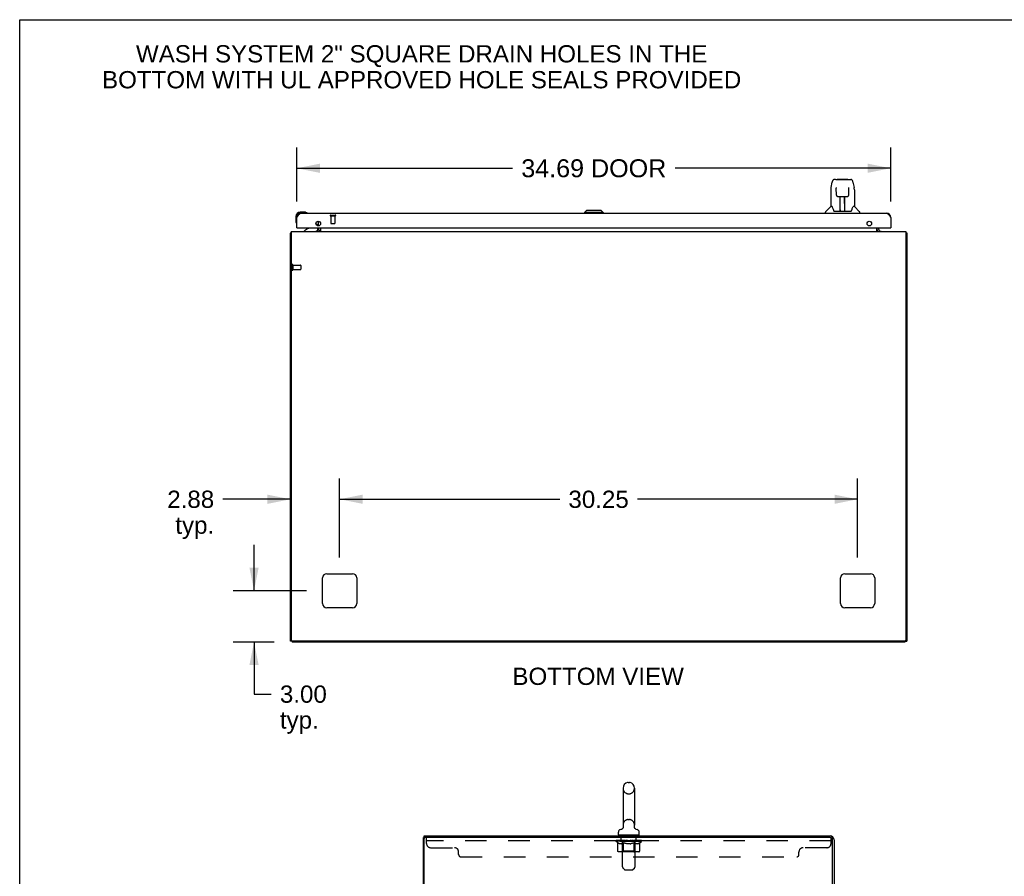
# Model space of a CAD drawing. Header units: inches. Extents: x 0 to 229, y 0 to 148.
# Tile 5 of 11: x 0 to 58, y 98 to 148. Entities that reach past the tile are written whole.
import ezdxf

# ---------------------------------------------------------------- set-up
doc = ezdxf.new("R2010")
doc.units = ezdxf.units.IN
doc.header["$LTSCALE"] = 12.573106
doc.header["$MEASUREMENT"] = 0
doc.linetypes.add('HIDDEN', pattern=[0.2, 0.1, -0.1])
doc.layers.get('0').update_dxf_attribs({"linetype": 'CONTINUOUS'})
for name, color, linetype in [('02___PRT_ALL_AXES', 7, 'CONTINUOUS'), ('DEFAULT_2', 8, 'HIDDEN'), ('DIMENSIONS', 7, 'CONTINUOUS')]:
    doc.layers.add(name, color=color, linetype=linetype)
doc.styles.get("Standard").update_dxf_attribs({"font": 'arial.ttf'})
doc.dimstyles.new('DIMSTYLE_1', dxfattribs={"dimtxt": 1.048879, "dimasz": 1.344717, "dimexe": 0.09, "dimexo": 0.07, "dimgap": 0.039, "dimtad": 0, "dimtih": 1, "dimtoh": 1, "dimzin": 4, "dimdsep": 46, "dimtxsty": 'Standard', "dimblk": '_FILLED', "dimblk1": '_FILLED', "dimblk2": '_FILLED', "dimcen": 0.09, "dimazin": 1, "dimtfac": 1, "dimtdec": 3, "dimtofl": 0, "dimtmove": 0, "dimatfit": 3, "dimldrblk": '_FILLED', "dimfxl": 1, "dimtolj": 1, "dimtzin": 4, "dimarcsym": 0})
doc.dimstyles.new('DIMSTYLE_2', dxfattribs={"dimtxt": 1.008538, "dimasz": 1.344717, "dimexe": 0.09, "dimexo": 0.07, "dimgap": 0.0375, "dimtad": 0, "dimtih": 1, "dimtoh": 1, "dimzin": 4, "dimdsep": 46, "dimtxsty": 'Standard', "dimblk": '_FILLED', "dimblk1": '_FILLED', "dimblk2": '_FILLED', "dimcen": 0.09, "dimazin": 1, "dimtfac": 1, "dimtdec": 3, "dimtofl": 0, "dimtmove": 0, "dimatfit": 3, "dimldrblk": '_FILLED', "dimfxl": 1, "dimtolj": 1, "dimtzin": 4, "dimarcsym": 0})

# ---------------------------------------------------------------- blocks, each defined once
blk = doc.blocks.new('_FILLED')
at = {"color": 0, "linetype": 'ByBlock'}
blk.add_solid([(0, 0), (-1, 0.2), (-1, -0.2)], dxfattribs=at)
blk = doc.blocks.new('*D1')
at = {"layer": 'DIMENSIONS', "color": 2, "linetype": 'Continuous'}
for p, q in [((16.189, 137.306), (16.189, 140.449)), ((50.877, 137.306), (50.877, 140.449)), ((16.189, 139.239), (28.778, 139.239)), ((50.877, 139.239), (38.288, 139.239))]:
    blk.add_line(p, q, dxfattribs=at)
at = {"layer": 'DIMENSIONS', "color": 2, "linetype": 'Continuous', "xscale": 1.3447171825, "yscale": 1.3447171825, "zscale": 1.3447171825, "rotation": 180}
blk.add_blockref('_FILLED', (16.189, 139.239), dxfattribs=at)
at = {"layer": 'DIMENSIONS', "color": 2, "linetype": 'Continuous', "xscale": 1.3447171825, "yscale": 1.3447171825, "zscale": 1.3447171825}
blk.add_blockref('_FILLED', (50.877, 139.239), dxfattribs=at)
at = {"layer": 'DIMENSIONS', "color": 2, "linetype": 'Continuous', "insert": (33.533, 139.763), "char_height": 1.0489, "width": 8.46122, "attachment_point": 2, "line_spacing_factor": 0.9}
blk.add_mtext('34.69 DOOR', dxfattribs=at)
blk = doc.blocks.new('*D17')
at = {"layer": 'DIMENSIONS', "color": 2, "linetype": 'Continuous'}
for p, q in [((18.689, 116.495), (18.689, 121.11)), ((48.939, 116.495), (48.939, 121.11)), ((18.689, 119.9), (31.548, 119.9)), ((48.939, 119.9), (36.08, 119.9))]:
    blk.add_line(p, q, dxfattribs=at)
at = {"layer": 'DIMENSIONS', "color": 2, "linetype": 'Continuous', "xscale": 1.3447171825, "yscale": 1.3447171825, "zscale": 1.3447171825, "rotation": 180}
blk.add_blockref('_FILLED', (18.689, 119.9), dxfattribs=at)
at = {"layer": 'DIMENSIONS', "color": 2, "linetype": 'Continuous', "xscale": 1.3447171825, "yscale": 1.3447171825, "zscale": 1.3447171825}
blk.add_blockref('_FILLED', (48.939, 119.9), dxfattribs=at)
at = {"layer": 'DIMENSIONS', "color": 2, "linetype": 'Continuous', "insert": (33.814, 120.404), "char_height": 1.0085, "width": 3.52426, "attachment_point": 2, "line_spacing_factor": 0.9}
blk.add_mtext('30.25', dxfattribs=at)
blk = doc.blocks.new('*D18')
at = {"layer": 'DIMENSIONS', "color": 2, "linetype": 'Continuous'}
for p, q in [((13.688, 114.553), (13.688, 117.243)), ((16.748, 114.553), (12.478, 114.553)), ((14.873, 111.553), (12.478, 111.553)), ((13.688, 111.553), (13.688, 108.514)), ((13.688, 108.514), (14.694, 108.514))]:
    blk.add_line(p, q, dxfattribs=at)
at = {"layer": 'DIMENSIONS', "color": 2, "linetype": 'Continuous', "xscale": 1.3447171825, "yscale": 1.3447171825, "zscale": 1.3447171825}
for p, rotation in [((13.688, 114.553), 270), ((13.688, 111.553), 90)]:
    blk.add_blockref('_FILLED', p, dxfattribs=dict(at, rotation=rotation))
at = {"layer": 'DIMENSIONS', "color": 2, "linetype": 'Continuous', "insert": (15.198, 109.019), "char_height": 1.0085, "width": 2.74067, "attachment_point": 1, "line_spacing_factor": 0.9}
blk.add_mtext('3.00\\Ptyp.', dxfattribs=at)
blk = doc.blocks.new('*D19')
at = {"layer": 'DIMENSIONS', "color": 2, "linetype": 'Continuous'}
for p, q in [((15.814, 112.495), (15.814, 121.11)), ((18.689, 116.495), (18.689, 121.11)), ((15.814, 119.9), (11.866, 119.9)), ((18.689, 119.9), (21.378, 119.9))]:
    blk.add_line(p, q, dxfattribs=at)
at = {"layer": 'DIMENSIONS', "color": 2, "linetype": 'Continuous', "xscale": 1.3447171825, "yscale": 1.3447171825, "zscale": 1.3447171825}
blk.add_blockref('_FILLED', (15.814, 119.9), dxfattribs=at)
at = {"layer": 'DIMENSIONS', "color": 2, "linetype": 'Continuous', "xscale": 1.3447171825, "yscale": 1.3447171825, "zscale": 1.3447171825, "rotation": 180}
blk.add_blockref('_FILLED', (18.689, 119.9), dxfattribs=at)
at = {"layer": 'DIMENSIONS', "color": 2, "linetype": 'Continuous', "insert": (11.361, 120.404), "char_height": 1.0085, "width": 2.74067, "attachment_point": 3, "line_spacing_factor": 0.9}
blk.add_mtext('2.88\\Ptyp.', dxfattribs=at)

msp = doc.modelspace()

# ---------------------------------------------------------------- linework, layer by layer
at = {"color": 7, "linetype": 'Continuous'}
for p, q in [((0, 0), (0, 147.919)), ((0, 147.919), (228.602, 147.919)), ((47.39, 138.12), (47.455, 138.425)), ((47.66, 138.58), (47.579, 138.58)), ((47.661, 138.58), (48.549, 138.58)), ((47.666, 138.58), (47.665, 138.58)), ((47.698, 138.068), (47.678, 138.068)), ((47.697, 138.104), (47.697, 138.101)), ((47.697, 138.101), (47.697, 138.096)), ((47.697, 138.096), (47.697, 138.088)), ((47.697, 138.088), (47.697, 138.078)), ((47.704, 137.673), (47.697, 138.078)), ((47.771, 138.592), (48.357, 138.592)), ((48.424, 137.673), (48.431, 138.085)), ((48.431, 138.094), (48.431, 138.099)), ((48.431, 138.085), (48.431, 138.094)), ((48.45, 138.068), (48.431, 138.068)), ((48.673, 138.425), (48.738, 138.12)), ((47.375, 137.977), (47.375, 137.005)), ((47.785, 137.596), (47.905, 137.596)), ((47.915, 136.749), (47.93, 137.596)), ((47.922, 137.181), (47.922, 137.596)), ((47.928, 137.533), (47.922, 137.533)), ((47.941, 137.597), (48.187, 137.597)), ((48.19, 136.729), (48.175, 137.597)), ((48.176, 137.533), (48.206, 137.533)), ((48.179, 137.597), (48.179, 137.533)), ((48.206, 136.729), (48.206, 137.596)), ((48.223, 137.596), (48.343, 137.596)), ((48.753, 137.976), (48.753, 137.005)), ((47.369, 136.999), (47.072, 136.702)), ((47.448, 137.005), (47.375, 137.005)), ((47.926, 137.371), (47.922, 137.371)), ((47.925, 137.359), (47.922, 137.359)), ((48.206, 137.371), (48.179, 137.371)), ((48.206, 137.359), (48.179, 137.359)), ((48.183, 137.131), (48.206, 137.131)), ((48.206, 137.127), (48.183, 137.127)), ((48.753, 137.005), (48.68, 137.005)), ((48.759, 136.999), (49.056, 136.702)), ((16.129, 136.408), (16.129, 136.152)), ((16.648, 136.671), (16.392, 136.671)), ((16.436, 136.611), (16.392, 136.611)), ((16.686, 136.668), (16.648, 136.671)), ((16.784, 136.625), (16.777, 136.626)), ((33.1, 136.769), (32.982, 136.651)), ((32.982, 136.651), (32.982, 136.611)), ((34.084, 136.651), (32.982, 136.651)), ((33.966, 136.769), (33.1, 136.769)), ((33.966, 136.769), (34.084, 136.651)), ((34.084, 136.651), (34.084, 136.611)), ((47.06, 136.611), (47.06, 136.674)), ((47.543, 136.753), (47.548, 136.745)), ((47.578, 136.729), (48.55, 136.729)), ((47.916, 136.801), (47.915, 136.775)), ((47.922, 136.729), (47.922, 136.734)), ((48.189, 136.775), (48.189, 136.801)), ((49.068, 136.611), (49.068, 136.674)), ((16.129, 136.152), (16.132, 136.114)), ((16.174, 136.023), (16.175, 136.019)), ((16.175, 136.019), (16.175, 136.018)), ((16.209, 135.757), (16.189, 135.757)), ((16.869, 135.73), (16.631, 135.592)), ((17.308, 135.984), (17.389, 135.904)), ((17.418, 135.757), (17.418, 135.71)), ((50.857, 135.757), (50.877, 135.757)), ((15.866, 135.449), (15.814, 135.449)), ((16.631, 135.553), (16.631, 135.592)), ((51.762, 135.449), (51.814, 135.449)), ((15.918, 111.605), (15.814, 111.605)), ((15.918, 111.605), (15.918, 111.553)), ((51.71, 111.605), (51.814, 111.605)), ((51.71, 111.605), (51.71, 111.553)), ((35.243, 103.022), (35.243, 100.862)), ((35.539, 103.352), (35.615, 103.352)), ((35.911, 103.022), (35.911, 100.862)), ((35.902, 100.775), (35.903, 100.781)), ((35.902, 100.769), (35.902, 100.775)), ((35.902, 100.763), (35.902, 100.769)), ((35.902, 100.757), (35.902, 100.764)), ((35.903, 100.751), (35.902, 100.758)), ((35.903, 100.787), (35.904, 100.792)), ((35.903, 100.781), (35.903, 100.787)), ((35.904, 100.746), (35.903, 100.752)), ((35.904, 100.792), (35.905, 100.797)), ((35.905, 100.74), (35.904, 100.746)), ((35.916, 100.702), (35.914, 100.707)), ((23.684, 100.136), (23.577, 100.136)), ((23.629, 100.136), (23.629, 100.24)), ((34.967, 100.29), (34.967, 100.446)), ((34.982, 100.27), (34.982, 100.24)), ((36.172, 100.27), (34.982, 100.27)), ((35.186, 100.639), (35.181, 100.636)), ((36.172, 100.27), (36.172, 100.24)), ((36.187, 100.29), (36.187, 100.446))]:
    msp.add_line(p, q, dxfattribs=at)
at = {"color": 3, "linetype": 'Continuous'}
for p, q in [((16.189, 135.757), (16.189, 136.365)), ((16.436, 136.611), (50.63, 136.611)), ((50.877, 136.365), (50.877, 135.757)), ((16.209, 135.757), (50.857, 135.757)), ((17.46, 135.876), (17.46, 136.139)), ((17.46, 135.696), (17.46, 135.757)), ((17.564, 136.052), (17.564, 135.962)), ((17.564, 135.757), (17.564, 135.553)), ((50.064, 135.553), (50.064, 135.757)), ((50.168, 135.757), (50.168, 135.696)), ((15.814, 111.605), (15.814, 135.449)), ((15.866, 135.553), (15.866, 111.665)), ((15.866, 135.553), (51.762, 135.553)), ((51.762, 135.553), (51.762, 111.665)), ((51.814, 135.449), (51.814, 111.605)), ((17.689, 113.803), (17.689, 115.303)), ((17.939, 115.553), (19.439, 115.553)), ((19.689, 115.303), (19.689, 113.803)), ((47.939, 113.803), (47.939, 115.303)), ((48.189, 115.553), (49.689, 115.553)), ((49.939, 115.303), (49.939, 113.803)), ((19.439, 113.553), (17.939, 113.553)), ((49.689, 113.553), (48.189, 113.553)), ((51.702, 111.605), (15.926, 111.605)), ((51.71, 111.553), (15.918, 111.553)), ((23.577, 10.344), (23.577, 100.136)), ((23.629, 100.24), (47.331, 100.24)), ((23.629, 10.406), (23.629, 100.073)), ((47.369, 100.136), (23.692, 100.136)), ((47.473, 96.988), (47.473, 100.032)), ((47.577, 99.993), (47.577, 96.986))]:
    msp.add_line(p, q, dxfattribs=at)
at = {"color": 7, "linetype": 'Continuous'}
for points in [[(47.39, 138.12), (47.384, 138.088), (47.379, 138.046), (47.376, 138.004), (47.375, 137.977)], [(47.579, 138.58), (47.575, 138.58), (47.56, 138.578), (47.545, 138.573), (47.531, 138.566), (47.519, 138.558), (47.508, 138.548), (47.499, 138.537), (47.49, 138.524), (47.483, 138.511), (47.476, 138.496), (47.47, 138.48), (47.464, 138.461), (47.459, 138.44), (47.455, 138.425)], [(47.697, 138.108), (47.696, 138.109), (47.696, 138.109), (47.697, 138.108), (47.697, 138.108), (47.697, 138.107), (47.697, 138.105), (47.697, 138.104)], [(48.431, 138.099), (48.431, 138.103), (48.431, 138.104), (48.431, 138.106), (48.432, 138.107), (48.432, 138.108), (48.432, 138.108), (48.432, 138.109)], [(48.649, 138.502), (48.643, 138.515), (48.637, 138.526), (48.629, 138.537), (48.621, 138.547), (48.612, 138.556), (48.601, 138.564), (48.589, 138.57), (48.577, 138.575), (48.563, 138.579), (48.549, 138.58)], [(48.673, 138.425), (48.67, 138.437), (48.665, 138.456), (48.66, 138.473), (48.655, 138.489), (48.649, 138.502)], [(48.753, 137.976), (48.752, 138.004), (48.749, 138.046), (48.744, 138.089), (48.738, 138.12)], [(47.704, 137.673), (47.706, 137.661), (47.709, 137.649), (47.714, 137.636), (47.722, 137.626), (47.731, 137.616), (47.741, 137.608), (47.752, 137.602), (47.764, 137.598), (47.776, 137.596), (47.784, 137.596)], [(47.905, 137.596), (47.908, 137.596), (47.917, 137.596), (47.926, 137.596), (47.935, 137.596), (47.941, 137.597)], [(48.187, 137.597), (48.195, 137.596), (48.204, 137.596), (48.212, 137.596), (48.221, 137.596), (48.223, 137.596)], [(48.344, 137.596), (48.353, 137.596), (48.365, 137.598), (48.377, 137.603), (48.388, 137.609), (48.399, 137.617), (48.407, 137.627), (48.414, 137.638), (48.42, 137.65), (48.423, 137.663), (48.424, 137.673)], [(47.445, 137.005), (47.45, 136.995), (47.464, 136.967), (47.479, 136.932), (47.495, 136.889), (47.511, 136.841), (47.526, 136.793)], [(48.603, 136.793), (48.617, 136.839), (48.633, 136.887), (48.649, 136.93), (48.664, 136.966), (48.678, 136.995), (48.683, 137.005)], [(47.526, 136.793), (47.528, 136.785), (47.533, 136.772), (47.538, 136.762), (47.543, 136.753)], [(47.548, 136.745), (47.554, 136.739), (47.561, 136.734), (47.568, 136.731), (47.576, 136.729), (47.578, 136.729)], [(48.55, 136.729), (48.551, 136.729), (48.559, 136.731), (48.567, 136.734), (48.574, 136.739)], [(48.574, 136.739), (48.58, 136.745), (48.585, 136.752)], [(48.585, 136.752), (48.59, 136.761), (48.595, 136.772), (48.6, 136.784), (48.603, 136.793)], [(16.175, 136.018), (16.176, 136.017), (16.176, 136.016)], [(35.249, 100.797), (35.25, 100.792), (35.251, 100.787), (35.252, 100.781), (35.252, 100.775), (35.252, 100.769), (35.252, 100.763), (35.252, 100.757), (35.251, 100.752), (35.251, 100.746), (35.25, 100.74), (35.249, 100.734), (35.247, 100.729), (35.246, 100.723), (35.244, 100.718), (35.242, 100.712), (35.24, 100.707), (35.238, 100.701), (35.235, 100.696), (35.232, 100.691), (35.229, 100.686), (35.226, 100.681), (35.223, 100.676), (35.219, 100.671), (35.216, 100.667), (35.212, 100.662), (35.208, 100.658), (35.204, 100.654), (35.2, 100.65), (35.195, 100.646), (35.191, 100.643), (35.186, 100.639)], [(35.914, 100.707), (35.912, 100.713), (35.91, 100.718), (35.908, 100.724), (35.907, 100.729), (35.906, 100.735), (35.904, 100.74)], [(35.914, 100.707), (35.912, 100.711), (35.91, 100.717), (35.909, 100.723), (35.907, 100.728), (35.906, 100.734), (35.905, 100.74)], [(35.967, 100.64), (35.966, 100.641), (35.962, 100.644), (35.959, 100.647), (35.955, 100.65), (35.952, 100.653), (35.948, 100.656), (35.944, 100.66), (35.941, 100.664), (35.937, 100.668), (35.934, 100.672), (35.931, 100.677), (35.928, 100.681), (35.925, 100.686), (35.922, 100.691), (35.919, 100.696), (35.916, 100.702)], [(35.973, 100.636), (35.97, 100.638), (35.967, 100.64)]]:
    msp.add_lwpolyline(points, dxfattribs=at)
at = {"color": 3, "linetype": 'Continuous'}
for points in [[(16.189, 136.365), (16.2, 136.382), (16.211, 136.4), (16.223, 136.417), (16.234, 136.434), (16.245, 136.451), (16.256, 136.467), (16.267, 136.483), (16.279, 136.498), (16.29, 136.513), (16.301, 136.526), (16.312, 136.539), (16.324, 136.551), (16.335, 136.562), (16.346, 136.572), (16.357, 136.581), (16.368, 136.589), (16.38, 136.596), (16.391, 136.601), (16.402, 136.606), (16.413, 136.609), (16.424, 136.611), (16.436, 136.611)], [(50.63, 136.611), (50.641, 136.611), (50.652, 136.609), (50.664, 136.606), (50.675, 136.601), (50.686, 136.596), (50.697, 136.589), (50.708, 136.581), (50.72, 136.572), (50.731, 136.562), (50.742, 136.551), (50.753, 136.539), (50.765, 136.526), (50.776, 136.513), (50.787, 136.498), (50.798, 136.483), (50.809, 136.467), (50.821, 136.451), (50.832, 136.434), (50.843, 136.417), (50.854, 136.4), (50.865, 136.382), (50.877, 136.365)], [(15.85, 135.465), (15.842, 135.464), (15.838, 135.463), (15.835, 135.462), (15.832, 135.461), (15.829, 135.461), (15.826, 135.46), (15.823, 135.459), (15.821, 135.458), (15.819, 135.457), (15.818, 135.456), (15.816, 135.455), (15.815, 135.453), (15.815, 135.452), (15.814, 135.451), (15.814, 135.449)], [(15.866, 135.469), (15.866, 135.469), (15.862, 135.468), (15.858, 135.467), (15.854, 135.466), (15.85, 135.465)], [(51.762, 135.469), (51.762, 135.469), (51.766, 135.468), (51.771, 135.467), (51.775, 135.466), (51.779, 135.465), (51.786, 135.464)], [(51.786, 135.464), (51.79, 135.463), (51.793, 135.462), (51.796, 135.461), (51.799, 135.461), (51.802, 135.46), (51.805, 135.459), (51.807, 135.458), (51.809, 135.457), (51.811, 135.456), (51.812, 135.455), (51.813, 135.453), (51.813, 135.452), (51.814, 135.451), (51.814, 135.449)]]:
    msp.add_lwpolyline(points, dxfattribs=at)
for centre in [(17.439, 136.007), (49.627, 136.007)]:
    msp.add_circle(centre, 0.133, dxfattribs=at)
at = {"color": 7, "linetype": 'Continuous'}
for centre, radius, start, end in [((47.771, 138.572), 0.0197, 90, 156.39296), ((48.357, 138.572), 0.0197, 23.60704, 90), ((47.383, 136.985), 0.0197, 90, 135), ((48.745, 136.985), 0.0197, 45, 90), ((16.392, 136.408), 0.263, 90, 180), ((16.392, 136.408), 0.203, 90, 180), ((16.648, 136.421), 0.25, 59.11011, 90), ((16.769, 136.626), 0.015, 270, 353.62041), ((16.769, 136.623), 0.015, 6.37959, 59.11011), ((47.099, 136.674), 0.0394, 135, 180), ((47.934, 136.749), 0.0197, 179, 270), ((47.935, 136.749), 0.0197, 260.73897, 269.92316), ((48.17, 136.749), 0.0197, 270, 1), ((48.17, 136.749), 0.0197, 270.07713, 272.64688), ((49.029, 136.674), 0.0394, 0, 45), ((16.379, 136.152), 0.25, 180, 210.88989), ((16.177, 136.031), 0.015, 210.88989, 263.62041), ((16.174, 136.031), 0.015, 276.37959, 360), ((16.819, 135.817), 0.1, 300.09201, 323.45319), ((17.318, 135.833), 0.1, 27.01754, 45), ((17.261, 135.71), 0.157, 270, 360), ((17.318, 135.696), 0.246, 324.66836, 360), ((50.311, 135.696), 0.246, 180, 215.33164), ((35.577, 103.022), 0.334, 102.42838, 180), ((35.539, 103.195), 0.157, 90, 102.42838), ((35.615, 103.195), 0.157, 77.57162, 90), ((35.577, 103.022), 0.334, 0, 77.57162), ((35.041, 100.851), 0.257, 281.64783, 311.97182), ((35.577, 100.862), 0.334, 180, 191.06973), ((35.577, 100.862), 0.334, 348.93027, 360), ((36.114, 100.851), 0.257, 228.02804, 258.35217), ((35.124, 100.446), 0.157, 101.64783, 180), ((34.987, 100.29), 0.02, 180, 263.07693), ((36.03, 100.446), 0.157, 0, 78.35217), ((36.167, 100.29), 0.02, 276.92307, 360)]:
    msp.add_arc(centre, radius, start, end, dxfattribs=at)
at = {"color": 3, "linetype": 'Continuous'}
for centre, radius, start, end in [((16.436, 136.365), 0.246, 90, 180), ((50.63, 136.365), 0.246, 0, 90), ((16.209, 135.777), 0.02, 180, 270), ((50.857, 135.777), 0.02, 270, 360), ((17.318, 135.696), 0.142, 270, 360), ((50.311, 135.696), 0.142, 180, 270), ((17.939, 115.303), 0.25, 90, 180), ((19.439, 115.303), 0.25, 0, 90), ((48.189, 115.303), 0.25, 90, 180), ((49.689, 115.303), 0.25, 0, 90), ((17.939, 113.803), 0.25, 180, 270), ((19.439, 113.803), 0.25, 270, 360), ((48.189, 113.803), 0.25, 180, 270), ((49.689, 113.803), 0.25, 270, 360), ((15.926, 111.665), 0.06, 180, 270), ((51.702, 111.665), 0.06, 270, 360), ((23.692, 100.073), 0.0625, 90, 180), ((47.331, 99.993), 0.246, 0, 90), ((47.369, 100.032), 0.104, 0, 90)]:
    msp.add_arc(centre, radius, start, end, dxfattribs=at)
at = {"color": 7, "linetype": 'Continuous'}
for centre, major_axis, start_param, end_param in [((47.914, 136.769), (0, 0.0394), -2.940151, -2.835574), ((48.19, 136.769), (0.0394, 0), -1.876815, -1.570796)]:
    msp.add_ellipse(centre, major_axis=major_axis, ratio=1, start_param=start_param, end_param=end_param, dxfattribs=at)
at = {"layer": '02___PRT_ALL_AXES', "color": 8, "linetype": 'HIDDEN'}
for p, q in [((18.169, 136.464), (18.169, 136.017)), ((18.169, 136.464), (18.417, 136.464)), ((18.417, 136.464), (18.417, 136.017)), ((15.961, 133.573), (15.961, 133.325)), ((15.961, 133.573), (16.408, 133.573)), ((15.961, 133.325), (16.408, 133.325)), ((35.14, 99.949), (35.14, 100.136)), ((36.015, 100.136), (35.14, 100.136)), ((36.015, 99.949), (36.015, 100.136)), ((36.015, 99.949), (35.14, 99.949))]:
    msp.add_line(p, q, dxfattribs=at)
at = {"layer": '02___PRT_ALL_AXES', "color": 7, "linetype": 'Continuous'}
for start, end in [(175.10153, 175.75782), (170.84979, 171.11024)]:
    msp.add_arc((16.392, 136.408), 0.263, start, end, dxfattribs=at)
at = {"layer": 'DEFAULT_2', "color": 8, "linetype": 'HIDDEN'}
for p, q in [((18.151, 136.507), (18.435, 136.507)), ((18.151, 136.464), (18.435, 136.464)), ((18.179, 136.007), (18.407, 136.007)), ((15.918, 133.591), (15.918, 133.307)), ((15.961, 133.591), (15.961, 133.307)), ((16.418, 133.563), (16.418, 133.335)), ((35.539, 102.692), (35.615, 102.692)), ((35.539, 101.192), (35.615, 101.192)), ((23.765, 99.791), (23.765, 100.136)), ((35.202, 100.27), (35.202, 100.24)), ((35.212, 98.424), (35.212, 100.24)), ((35.942, 98.424), (35.942, 100.24)), ((35.952, 100.27), (35.952, 100.24)), ((47.369, 100.136), (47.39, 100.136)), ((47.39, 99.791), (47.39, 100.136)), ((47.39, 99.949), (23.765, 99.949)), ((24.015, 99.541), (25.39, 99.541)), ((34.834, 99.901), (34.834, 99.956)), ((34.941, 99.826), (34.834, 99.901)), ((36.321, 99.901), (34.834, 99.901)), ((34.845, 99.948), (34.845, 99.956)), ((34.856, 99.944), (34.856, 99.948)), ((34.856, 99.944), (36.299, 99.944)), ((34.866, 99.944), (34.866, 99.948)), ((34.867, 99.944), (34.867, 99.948)), ((34.878, 99.948), (34.878, 99.956)), ((34.898, 99.944), (34.898, 99.948)), ((34.9, 99.944), (34.9, 99.948)), ((34.933, 99.948), (34.933, 99.956)), ((34.941, 99.346), (34.941, 99.826)), ((34.941, 99.826), (34.961, 99.812)), ((34.951, 99.944), (34.951, 99.948)), ((34.954, 99.944), (34.954, 99.948)), ((35.19, 99.948), (34.961, 99.948)), ((34.981, 99.801), (34.961, 99.812)), ((35.001, 99.791), (34.981, 99.801)), ((35.02, 99.782), (35, 99.791)), ((35.008, 99.948), (35.008, 99.956)), ((35.009, 99.944), (35.009, 99.948)), ((35.01, 99.944), (35.01, 99.948)), ((35.013, 99.944), (35.013, 99.948)), ((35.039, 99.776), (35.019, 99.782)), ((35.022, 99.944), (35.022, 99.948)), ((35.022, 99.944), (35.022, 99.948)), ((35.026, 99.944), (35.026, 99.948)), ((35.03, 99.944), (35.03, 99.949)), ((35.034, 99.944), (35.034, 99.948)), ((35.058, 99.771), (35.038, 99.776)), ((35.053, 99.944), (35.053, 99.948)), ((35.143, 99.771), (35.058, 99.771)), ((35.071, 99.944), (35.071, 99.948)), ((35.073, 99.944), (35.073, 99.951)), ((35.099, 99.948), (35.099, 99.956)), ((35.099, 99.944), (35.099, 99.948)), ((35.111, 99.944), (35.111, 99.948)), ((35.116, 99.944), (35.116, 99.948)), ((35.124, 99.944), (35.124, 99.948)), ((35.139, 99.944), (35.139, 99.953)), ((35.143, 99.771), (35.162, 99.776)), ((35.16, 99.944), (35.16, 99.948)), ((35.181, 99.782), (35.162, 99.776)), ((35.163, 99.944), (35.163, 99.948)), ((35.201, 99.791), (35.181, 99.782)), ((35.19, 99.944), (35.19, 99.948)), ((35.22, 99.801), (35.2, 99.791)), ((35.269, 99.948), (35.203, 99.948)), ((35.205, 99.948), (35.205, 99.956)), ((35.211, 99.349), (35.211, 99.898)), ((35.213, 99.944), (35.213, 99.948)), ((35.219, 99.944), (35.219, 99.948)), ((35.239, 99.812), (35.22, 99.801)), ((35.226, 99.944), (35.226, 99.954)), ((35.233, 99.944), (35.233, 99.948)), ((35.259, 99.826), (35.239, 99.812)), ((35.245, 99.944), (35.245, 99.948)), ((35.259, 99.346), (35.259, 99.826)), ((35.259, 99.826), (35.299, 99.812)), ((35.269, 99.944), (35.269, 99.948)), ((35.356, 99.948), (35.294, 99.948)), ((35.339, 99.801), (35.299, 99.812)), ((35.317, 99.944), (35.317, 99.948)), ((35.323, 99.948), (35.323, 99.956)), ((35.327, 99.944), (35.327, 99.948)), ((35.33, 99.944), (35.33, 99.955)), ((35.333, 99.944), (35.333, 99.948)), ((35.377, 99.791), (35.338, 99.801)), ((35.343, 99.944), (35.343, 99.948)), ((35.356, 99.944), (35.356, 99.948)), ((35.416, 99.782), (35.377, 99.791)), ((35.451, 99.948), (35.393, 99.948)), ((35.409, 99.944), (35.409, 99.948)), ((35.454, 99.776), (35.415, 99.782)), ((35.442, 99.948), (35.577, 99.956)), ((35.448, 99.948), (35.448, 99.956)), ((35.449, 99.956), (35.448, 99.956)), ((35.449, 99.948), (35.449, 99.956)), ((35.449, 99.944), (35.449, 99.948)), ((35.451, 99.944), (35.451, 99.948)), ((35.492, 99.771), (35.453, 99.776)), ((35.454, 99.944), (35.454, 99.948)), ((35.455, 99.944), (35.455, 99.948)), ((35.663, 99.771), (35.492, 99.771)), ((35.549, 99.948), (35.498, 99.948)), ((35.506, 99.944), (35.506, 99.948)), ((35.549, 99.944), (35.549, 99.948)), ((35.574, 99.948), (35.574, 99.948)), ((35.574, 99.944), (35.574, 99.948)), ((35.574, 99.944), (35.574, 99.948)), ((35.577, 99.948), (35.577, 99.956)), ((35.577, 99.956), (35.712, 99.948)), ((35.58, 99.944), (35.58, 99.948)), ((35.58, 99.944), (35.58, 99.948)), ((35.58, 99.948), (35.58, 99.948)), ((35.605, 99.944), (35.605, 99.948)), ((35.605, 99.948), (35.656, 99.948)), ((35.648, 99.944), (35.648, 99.948)), ((35.663, 99.771), (35.701, 99.776)), ((35.699, 99.944), (35.699, 99.948)), ((35.701, 99.944), (35.701, 99.948)), ((35.739, 99.782), (35.701, 99.776)), ((35.704, 99.944), (35.704, 99.948)), ((35.704, 99.948), (35.761, 99.948)), ((35.706, 99.948), (35.706, 99.956)), ((35.706, 99.948), (35.706, 99.956)), ((35.706, 99.956), (35.706, 99.956)), ((35.706, 99.944), (35.706, 99.948)), ((35.778, 99.791), (35.739, 99.782)), ((35.745, 99.944), (35.745, 99.948)), ((35.816, 99.801), (35.777, 99.791)), ((35.798, 99.944), (35.798, 99.948)), ((35.798, 99.948), (35.861, 99.948)), ((35.812, 99.944), (35.812, 99.948)), ((35.855, 99.812), (35.815, 99.801)), ((35.821, 99.944), (35.821, 99.948)), ((35.824, 99.944), (35.824, 99.955)), ((35.827, 99.944), (35.827, 99.948)), ((35.831, 99.948), (35.831, 99.956)), ((35.837, 99.944), (35.837, 99.948)), ((35.895, 99.826), (35.855, 99.812)), ((35.886, 99.944), (35.886, 99.948)), ((35.886, 99.948), (35.951, 99.948)), ((35.895, 99.346), (35.895, 99.826)), ((35.895, 99.826), (35.915, 99.812)), ((35.909, 99.944), (35.909, 99.948)), ((35.935, 99.801), (35.915, 99.812)), ((35.921, 99.944), (35.921, 99.948)), ((35.928, 99.944), (35.928, 99.954)), ((35.954, 99.791), (35.934, 99.801)), ((35.935, 99.944), (35.935, 99.948)), ((35.941, 99.944), (35.941, 99.948)), ((35.943, 99.349), (35.943, 99.898)), ((35.949, 99.948), (35.949, 99.956)), ((35.973, 99.782), (35.954, 99.791)), ((35.964, 99.944), (35.964, 99.948)), ((35.964, 99.948), (36.321, 99.948)), ((35.992, 99.776), (35.973, 99.782)), ((35.991, 99.944), (35.991, 99.948)), ((36.011, 99.771), (35.992, 99.776)), ((35.994, 99.944), (35.994, 99.948)), ((36.097, 99.771), (36.011, 99.771)), ((36.015, 99.944), (36.015, 99.953)), ((36.03, 99.944), (36.03, 99.948)), ((36.038, 99.944), (36.038, 99.948)), ((36.043, 99.944), (36.043, 99.948)), ((36.055, 99.948), (36.055, 99.956)), ((36.055, 99.944), (36.055, 99.948)), ((36.081, 99.944), (36.081, 99.951)), ((36.083, 99.944), (36.083, 99.948)), ((36.097, 99.771), (36.116, 99.776)), ((36.101, 99.944), (36.101, 99.948)), ((36.135, 99.782), (36.116, 99.776)), ((36.121, 99.944), (36.121, 99.948)), ((36.125, 99.944), (36.125, 99.949)), ((36.128, 99.944), (36.128, 99.948)), ((36.132, 99.944), (36.132, 99.948)), ((36.132, 99.944), (36.132, 99.948)), ((36.154, 99.791), (36.135, 99.782)), ((36.142, 99.944), (36.142, 99.948)), ((36.145, 99.944), (36.145, 99.948)), ((36.145, 99.944), (36.145, 99.948)), ((36.147, 99.948), (36.147, 99.956)), ((36.173, 99.801), (36.154, 99.791)), ((36.193, 99.812), (36.173, 99.801)), ((36.179, 99.952), (36.319, 99.953)), ((36.179, 99.948), (36.179, 99.952)), ((36.213, 99.826), (36.193, 99.812)), ((36.2, 99.944), (36.2, 99.948)), ((36.204, 99.944), (36.204, 99.948)), ((36.213, 99.826), (36.321, 99.901)), ((36.213, 99.346), (36.213, 99.826)), ((36.221, 99.948), (36.221, 99.956)), ((36.254, 99.944), (36.254, 99.948)), ((36.256, 99.944), (36.256, 99.948)), ((36.276, 99.948), (36.276, 99.956)), ((36.287, 99.944), (36.287, 99.948)), ((36.288, 99.944), (36.288, 99.948)), ((36.299, 99.944), (36.299, 99.948)), ((36.309, 99.948), (36.309, 99.956)), ((36.319, 99.948), (36.319, 99.953)), ((36.321, 99.901), (36.321, 99.948)), ((47.14, 99.541), (45.765, 99.541)), ((25.64, 99.136), (25.64, 99.291)), ((25.765, 99.011), (45.39, 99.011)), ((36.163, 99.303), (34.992, 99.303)), ((35.211, 99.349), (35.165, 99.303)), ((35.943, 99.349), (35.211, 99.349)), ((35.273, 99.308), (35.27, 99.311)), ((35.278, 99.304), (35.275, 99.305)), ((35.281, 99.303), (35.278, 99.304)), ((35.284, 99.303), (35.281, 99.303)), ((35.943, 99.349), (35.99, 99.303)), ((45.515, 99.136), (45.515, 99.291)), ((35.313, 98.282), (35.241, 98.353)), ((35.841, 98.282), (35.913, 98.353)), ((35.384, 98.253), (35.771, 98.253))]:
    msp.add_line(p, q, dxfattribs=at)
for points in [[(34.992, 99.303), (34.986, 99.303), (34.98, 99.304), (34.974, 99.305), (34.968, 99.308), (34.963, 99.311), (34.958, 99.314), (34.953, 99.318), (34.949, 99.323), (34.946, 99.328), (34.943, 99.334), (34.942, 99.34), (34.941, 99.346)], [(35.26, 99.334), (35.26, 99.34), (35.259, 99.346)], [(35.261, 99.328), (35.26, 99.334), (35.26, 99.34), (35.259, 99.346)], [(35.275, 99.305), (35.273, 99.308), (35.27, 99.311), (35.267, 99.314), (35.265, 99.318), (35.263, 99.323), (35.261, 99.328)], [(35.267, 99.314), (35.265, 99.318), (35.263, 99.323)], [(35.87, 99.303), (35.873, 99.303), (35.876, 99.304), (35.879, 99.305), (35.882, 99.308), (35.884, 99.311), (35.887, 99.314), (35.889, 99.318), (35.891, 99.323), (35.893, 99.328), (35.894, 99.334), (35.895, 99.34), (35.895, 99.346)], [(36.163, 99.303), (36.169, 99.303), (36.175, 99.304), (36.181, 99.305), (36.186, 99.308), (36.192, 99.311), (36.197, 99.314), (36.201, 99.318), (36.205, 99.323), (36.208, 99.328), (36.211, 99.334), (36.212, 99.34), (36.213, 99.346)]]:
    msp.add_lwpolyline(points, dxfattribs=at)
for centre, radius, start, end in [((18.151, 136.486), 0.0215, 90, 270), ((18.435, 136.486), 0.0215, 270, 90), ((18.179, 136.017), 0.01, 180, 270), ((18.407, 136.017), 0.01, 270, 360), ((15.94, 133.591), 0.0215, 0, 180), ((16.408, 133.563), 0.01, 0, 90), ((15.94, 133.307), 0.0215, 180, 360), ((16.408, 133.335), 0.01, 270, 360), ((35.577, 103.022), 0.334, 180, 257.57162), ((35.577, 103.022), 0.334, 282.42838, 360), ((35.539, 102.849), 0.157, 257.57162, 270), ((35.615, 102.849), 0.157, 270, 282.42838), ((35.577, 100.862), 0.334, 102.42838, 180), ((35.539, 101.035), 0.157, 90, 102.42838), ((35.615, 101.035), 0.157, 77.57162, 90), ((35.577, 100.862), 0.334, 0, 77.57162), ((34.987, 100.29), 0.02, 263.07693, 270), ((35.182, 100.24), 0.03, 0, 90), ((35.972, 100.24), 0.03, 90, 180), ((36.167, 100.29), 0.02, 270, 276.92307), ((24.015, 99.791), 0.25, 180, 270), ((25.39, 99.291), 0.25, 0, 90), ((35.165, 99.898), 0.0466, 0, 89.99999), ((35.99, 99.898), 0.0466, 90.00001, 180), ((45.765, 99.291), 0.25, 90, 180), ((47.14, 99.791), 0.25, 270, 360), ((25.765, 99.136), 0.125, 180, 270), ((45.39, 99.136), 0.125, 270, 360), ((35.312, 98.424), 0.1, 180, 225), ((35.842, 98.424), 0.1, 315, 360), ((35.384, 98.353), 0.1, 225, 270), ((35.771, 98.353), 0.1, 270, 315)]:
    msp.add_arc(centre, radius, start, end, dxfattribs=at)
for centre, major_axis, ratio, start_param, end_param in [((35.577, 99.956), (0.743, 0.008), 0.059247, 2.966439, 3.140971), ((34.81, 99.942), (0.232, 0), 0.060167, 0.426548, 1.470503), ((35.577, 99.956), (0.744, 0), 0.060167, 3.141593, 3.316126), ((34.81, 99.934), (0.232, 0.002), 0.059247, 1.374323, 1.469882), ((35.577, 99.956), (0.743, 0.015), 0.056515, 2.79136, 2.965893), ((34.862, 99.942), (0.232, -0.002), 0.059247, 0.601702, 1.645657), ((34.782, 99.942), (0.232, 0.002), 0.059247, 0.251393, 1.295349), ((35.577, 99.956), (0.743, -0.008), 0.059247, -2.966439, -2.791906), ((34.862, 99.934), (0.232, 0), 0.060167, 1.549477, 1.645036), ((34.782, 99.934), (0.232, 0.005), 0.056515, 1.199244, 1.294804), ((34.866, 99.937), (0.192, 0.002), 0.059247, 1.051627, 1.625044), ((34.843, 99.937), (0.192, 0.004), 0.056515, 0.876548, 1.449966), ((34.911, 99.937), (0.192, 0), 0.060167, 1.226781, 1.800198), ((35.577, 99.956), (0.743, 0.022), 0.052059, 2.616423, 2.790956), ((34.936, 99.942), (0.232, -0.005), 0.056515, 0.77678, 1.820736), ((34.778, 99.942), (0.232, 0.005), 0.056515, 0.076315, 1.120271), ((35.577, 99.956), (0.743, -0.015), 0.056515, -2.79136, -2.616827), ((34.936, 99.934), (0.232, -0.002), 0.059247, 1.724631, 1.82019), ((34.778, 99.934), (0.232, 0.007), 0.052059, 1.024308, 1.119867), ((34.842, 99.937), (0.192, 0.006), 0.052059, 0.701611, 1.275029), ((34.976, 99.937), (0.192, -0.002), 0.059247, 1.401935, 1.975352), ((35.577, 99.956), (0.743, 0.029), 0.046022, 2.441677, 2.61621), ((35.028, 99.942), (0.232, -0.007), 0.052059, 0.951717, 1.995673), ((34.798, 99.942), (0.232, 0.007), 0.052059, -0.098622, 0.945334), ((35.577, 99.956), (0.743, -0.022), 0.052059, -2.616423, -2.441891), ((35.028, 99.934), (0.232, -0.005), 0.056515, 1.899709, 1.995269), ((34.798, 99.934), (0.232, 0.009), 0.046022, 0.849561, 0.945121), ((34.864, 99.937), (0.192, 0.007), 0.046022, 0.526865, 1.100283), ((35.059, 99.937), (0.192, -0.004), 0.056515, 1.577013, 2.150431), ((35.577, 99.956), (0.743, 0.034), 0.038593, 2.267147, 2.44168), ((35.138, 99.942), (0.232, -0.009), 0.046022, 1.126463, 2.170419), ((34.842, 99.942), (0.232, 0.009), 0.046022, -0.273368, 0.770588), ((35.577, 99.956), (0.743, -0.029), 0.046022, -2.441677, -2.267144), ((35.138, 99.934), (0.232, -0.007), 0.052059, 2.074646, 2.170205), ((34.842, 99.934), (0.232, 0.011), 0.038593, 0.675031, 0.77059), ((34.907, 99.937), (0.192, 0.009), 0.038593, 0.352335, 0.925752), ((35.158, 99.937), (0.192, -0.006), 0.052059, 1.75195, 2.325367), ((35.261, 99.942), (0.232, -0.011), 0.038593, 1.300994, 2.344949), ((35.577, 99.956), (0.743, 0.039), 0.030002, 2.09283, 2.267363), ((34.908, 99.942), (0.232, 0.011), 0.038593, -0.447899, 0.596057), ((35.577, 99.956), (0.743, -0.034), 0.038593, -2.267147, -2.092614), ((35.261, 99.934), (0.232, -0.009), 0.046022, 2.249392, 2.344952), ((34.908, 99.934), (0.232, 0.012), 0.030002, 0.500714, 0.596274), ((34.971, 99.937), (0.192, 0.01), 0.030002, 0.178018, 0.751436), ((35.27, 99.937), (0.192, -0.007), 0.046022, 1.926696, 2.500114), ((34.994, 99.942), (0.232, 0.012), 0.030002, -0.622215, 0.421741), ((35.394, 99.942), (0.232, -0.012), 0.030002, 1.47531, 2.519266), ((35.577, 99.956), (0.743, 0.042), 0.020513, 1.918702, 2.093235), ((35.577, 99.956), (0.743, -0.039), 0.030002, -2.09283, -1.918297), ((35.394, 99.934), (0.232, -0.011), 0.038593, 2.423923, 2.519482), ((34.994, 99.934), (0.232, 0.013), 0.020513, 0.326586, 0.422146), ((35.053, 99.937), (0.192, 0.011), 0.020513, 0.00389, 0.577307), ((35.391, 99.937), (0.192, -0.009), 0.038593, 2.101227, 2.674644), ((35.098, 99.942), (0.232, 0.013), 0.020513, -0.796343, 0.247613), ((35.532, 99.942), (0.232, -0.013), 0.020513, 1.649438, 2.693394), ((35.577, 99.956), (0.743, 0.044), 0.010411, 1.744712, 1.919245), ((35.577, 99.956), (0.743, -0.042), 0.020513, -1.918702, -1.744169), ((35.532, 99.934), (0.232, -0.012), 0.030002, 2.598239, 2.693799), ((35.098, 99.934), (0.232, 0.014), 0.010411, 0.152596, 0.248156), ((35.15, 99.937), (0.192, 0.011), 0.010411, 6.113086, 6.686503), ((35.517, 99.937), (0.192, -0.01), 0.030002, 2.275543, 2.848961), ((35.217, 99.942), (0.232, 0.014), 0.010411, -0.970333, -0.000837), ((35.671, 99.942), (0.232, -0.014), 0.010411, 1.823428, 2.867384), ((35.577, 99.956), (0.743, -0.044), 0.010411, -1.744712, -1.570179), ((35.671, 99.934), (0.232, -0.013), 0.020513, 2.772368, 2.867927), ((35.646, 99.937), (0.192, -0.011), 0.020513, 2.449671, 3.023089), ((35.483, 99.942), (0.232, 0.014), 0.010411, 0.274209, 1.318165), ((35.382, 99.937), (0.192, 0.011), 0.010411, -0.000452, 0.517932), ((35.346, 99.934), (0.232, 0.014), 0.010411, 0.099676, 0.195236), ((35.577, 99.956), (0.743, 0.044), 0.010411, -1.571413, -1.39688), ((35.808, 99.934), (0.232, -0.014), 0.010411, 2.946357, 3.041917), ((35.772, 99.937), (0.192, -0.011), 0.010411, 2.623661, 3.142044), ((35.623, 99.942), (0.232, 0.013), 0.020513, 0.448199, 1.492154), ((35.508, 99.937), (0.192, 0.011), 0.020513, 0.118504, 0.691921), ((35.483, 99.934), (0.232, 0.013), 0.020513, 0.273666, 0.369225), ((35.937, 99.942), (0.232, -0.014), 0.010411, -3.140756, -2.17126), ((35.577, 99.956), (0.743, 0.042), 0.020513, -1.397424, -1.222891), ((35.577, 99.956), (0.743, -0.044), 0.010411, 1.222347, 1.39688), ((35.761, 99.942), (0.232, 0.012), 0.030002, 0.622327, 1.666283), ((35.637, 99.937), (0.192, 0.01), 0.030002, 0.292632, 0.86605), ((36.004, 99.937), (0.192, -0.011), 0.010411, 2.738275, 3.311692), ((36.056, 99.942), (0.232, -0.013), 0.020513, 2.89398, 3.937936), ((35.623, 99.934), (0.232, 0.012), 0.030002, 0.447794, 0.543354), ((36.056, 99.934), (0.232, -0.014), 0.010411, 2.893437, 2.988996), ((35.577, 99.956), (0.743, 0.039), 0.030002, -1.223295, -1.048762), ((35.577, 99.956), (0.743, -0.042), 0.020513, 1.048358, 1.222891), ((35.893, 99.942), (0.232, 0.011), 0.038593, 0.796643, 1.840599), ((35.764, 99.937), (0.192, 0.009), 0.038593, 0.466948, 1.040366), ((36.102, 99.937), (0.192, -0.011), 0.020513, 2.564285, 3.137703), ((36.16, 99.942), (0.232, -0.012), 0.030002, 2.719852, 3.763807), ((36.016, 99.942), (0.232, 0.009), 0.046022, 0.971174, 2.01513), ((35.761, 99.934), (0.232, 0.011), 0.038593, 0.62211, 0.71767), ((36.16, 99.934), (0.232, -0.013), 0.020513, 2.719447, 2.815007), ((35.577, 99.956), (0.743, 0.034), 0.038593, -1.048979, -0.874446), ((35.577, 99.956), (0.743, -0.039), 0.030002, 0.874229, 1.048762), ((35.885, 99.937), (0.192, 0.007), 0.046022, 0.641479, 1.214897), ((36.126, 99.942), (0.232, 0.007), 0.052059, 1.14592, 2.189876), ((36.184, 99.937), (0.192, -0.01), 0.030002, 2.390157, 2.963574), ((36.247, 99.942), (0.232, -0.011), 0.038593, 2.545535, 3.589491), ((35.996, 99.937), (0.192, 0.006), 0.052059, 0.816225, 1.389643), ((35.893, 99.934), (0.232, 0.009), 0.046022, 0.796641, 0.892201), ((36.247, 99.934), (0.232, -0.012), 0.030002, 2.545319, 2.640878), ((36.219, 99.942), (0.232, 0.005), 0.056515, 1.320857, 2.364813), ((35.577, 99.956), (0.743, 0.029), 0.046022, -0.874448, -0.699915), ((35.577, 99.956), (0.743, -0.034), 0.038593, 0.699913, 0.874446), ((36.313, 99.942), (0.232, -0.009), 0.046022, 2.371005, 3.41496), ((36.247, 99.937), (0.192, -0.009), 0.038593, 2.21584, 2.789258), ((36.095, 99.937), (0.192, 0.004), 0.056515, 0.991162, 1.564579), ((36.292, 99.942), (0.232, 0.002), 0.059247, 1.495935, 2.539891), ((36.356, 99.942), (0.232, -0.007), 0.052059, 2.196258, 3.240214), ((36.29, 99.937), (0.192, -0.007), 0.046022, 2.04131, 2.614727), ((36.016, 99.934), (0.232, 0.007), 0.052059, 0.971387, 1.066947), ((36.313, 99.934), (0.232, -0.011), 0.038593, 2.371002, 2.466562), ((36.344, 99.942), (0.232, 0), 0.060167, 2.360678, 2.715045), ((36.376, 99.942), (0.232, -0.005), 0.056515, 2.021322, 3.065278), ((36.179, 99.937), (0.192, 0.002), 0.059247, 1.16624, 1.739658), ((35.577, 99.956), (0.743, 0.022), 0.052059, -0.699702, -0.525169), ((35.577, 99.956), (0.743, -0.029), 0.046022, 0.525382, 0.699915), ((36.372, 99.942), (0.232, -0.002), 0.059247, 1.846243, 2.890199), ((36.312, 99.937), (0.192, -0.006), 0.052059, 1.866564, 2.439981), ((36.243, 99.937), (0.192, 0), 0.060167, 1.341394, 1.914812), ((36.311, 99.937), (0.192, -0.004), 0.056515, 1.691627, 2.265045), ((36.288, 99.937), (0.192, -0.002), 0.059247, 1.516549, 2.089966), ((36.126, 99.934), (0.232, 0.005), 0.056515, 1.146324, 1.241883), ((36.356, 99.934), (0.232, -0.009), 0.046022, 2.196472, 2.292031), ((35.577, 99.956), (0.743, 0.015), 0.056515, -0.524765, -0.350233), ((35.577, 99.956), (0.743, -0.022), 0.052059, 0.350636, 0.525169), ((36.344, 99.934), (0.232, -0.002), 0.059247, 1.76727, 1.979233), ((36.219, 99.934), (0.232, 0.002), 0.059247, 1.321402, 1.416962), ((36.376, 99.934), (0.232, -0.007), 0.052059, 2.021726, 2.117285), ((35.577, 99.956), (0.743, 0.008), 0.059247, -0.349687, -0.175154), ((35.577, 99.956), (0.743, -0.015), 0.056515, 0.1757, 0.350233), ((36.292, 99.934), (0.232, 0), 0.060167, 1.496556, 1.592116), ((36.372, 99.934), (0.232, -0.005), 0.056515, 1.846789, 1.942348), ((35.577, 99.956), (0.743, -0.008), 0.059247, 6.276097, 6.458339), ((35.577, 99.956), (0.744, 0), 0.060167, -0.174533, -0.057527)]:
    msp.add_ellipse(centre, major_axis=major_axis, ratio=ratio, start_param=start_param, end_param=end_param, dxfattribs=at)

# ---------------------------------------------------------------- texts
at = {"layer": 'DIMENSIONS', "color": 2, "linetype": 'Continuous', "char_height": 1.00854, "attachment_point": 2, "line_spacing_factor": 0.9}
for s, insert, width in [('WASH SYSTEM 2" SQUARE DRAIN HOLES IN THE\\PBOTTOM WITH UL APPROVED HOLE SEALS PROVIDED', (23.478, 146.43), 37.26716), ('BOTTOM VIEW', (33.787, 110.061), 9.9954)]:
    msp.add_mtext(s, dxfattribs=dict(at, insert=insert, width=width))

# ---------------------------------------------------------------- dimensions: what is measured, and where the dimension line sits
at = {"layer": 'DIMENSIONS', "color": 2, "linetype": 'Continuous'}
dim = msp.add_linear_dim(base=(50.877, 139.239), p1=(16.189, 137.236), p2=(50.877, 137.236), text='<> DOOR', dimstyle='DIMSTYLE_1', dxfattribs=at)
dim.commit()
dim.dimension.update_dxf_attribs({"geometry": '*D1', "text_midpoint": (33.533, 139.239), "dimtype": 160})
for base, p1, p2, angle, picture, middle in [((15.81406528, 119.900104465), (18.68906528, 116.42459585), (15.81406528, 112.42459585), 180, '*D19', (9.990928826, 119.14370105)), ((13.688, 111.553), (16.818, 114.553), (12.408, 111.553), 270, '*D18', (16.569, 107.758))]:
    dim = msp.add_linear_dim(base=base, p1=p1, p2=p2, angle=angle, text='<>\\Ptyp.', dimstyle='DIMSTYLE_2', dxfattribs=at)
    dim.commit()
    dim.dimension.update_dxf_attribs({"geometry": picture, "text_midpoint": middle, "dimtype": 160})
dim = msp.add_linear_dim(base=(48.939, 119.9), p1=(18.689, 116.425), p2=(48.939, 116.425), dimstyle='DIMSTYLE_2', dxfattribs=at)
dim.commit()
dim.dimension.update_dxf_attribs({"geometry": '*D17', "text_midpoint": (33.816, 119.894), "dimtype": 160})

doc.saveas('drawing.dxf')
